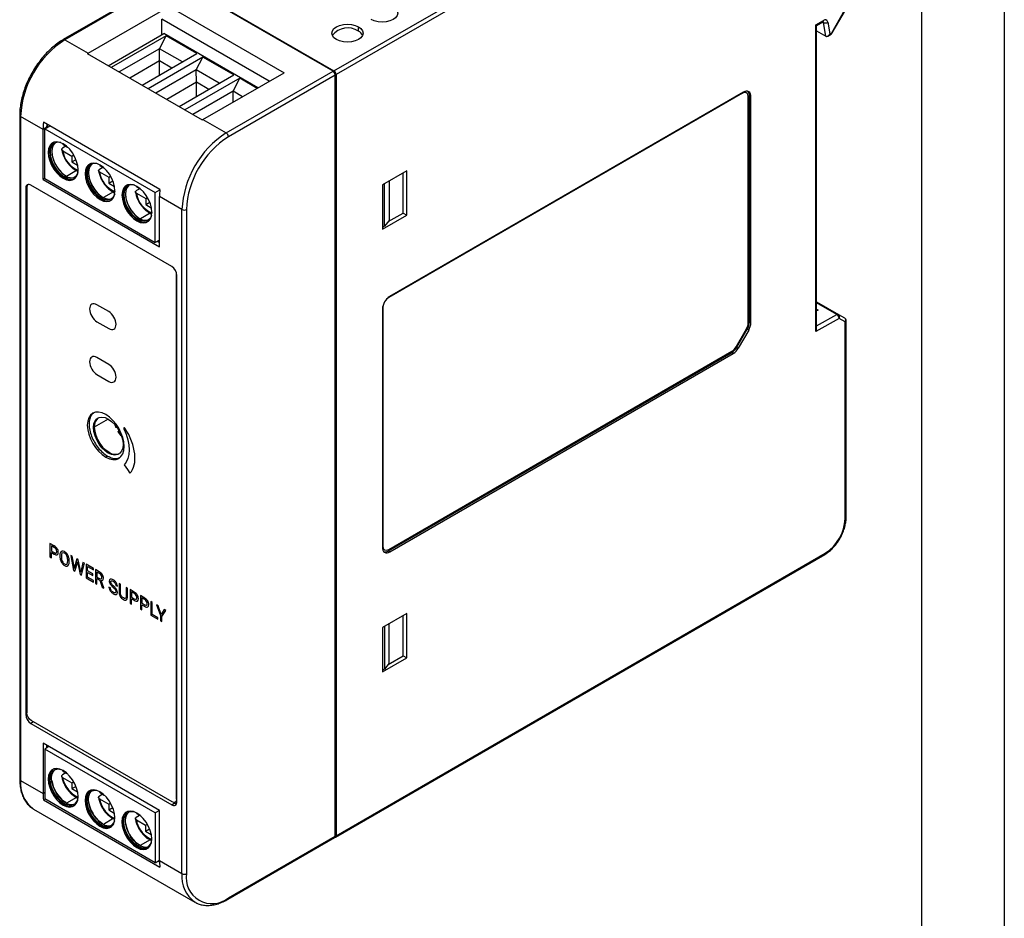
# Model space of a CAD drawing. Header units: millimetres. Extents: x 0 to 349, y 0 to 270.
# Tile 5 of 6: x 255 to 349, y 132 to 218. Entities that reach past the tile are written whole.
import ezdxf

# ---------------------------------------------------------------- set-up
doc = ezdxf.new("R2010")
doc.units = ezdxf.units.MM
doc.header["$LTSCALE"] = 1.25
doc.layers.add('TEXT', color=140, linetype='Continuous', lineweight=25)

msp = doc.modelspace()

# ---------------------------------------------------------------- linework, layer by layer
at = {"color": 7, "linetype": 'Continuous'}
msp.add_line((349.253, 269.878), (349.253, 0.003), dxfattribs=at)
for p, q in [((284.915, 213.105), (329.114, 238.62)), ((329.326, 238.252), (285.127, 212.737)), ((269.43, 222.044), (284.915, 213.105)), ((269.209, 222.018), (258.956, 216.099)), ((269.359, 222.004), (259.106, 216.085)), ((284.845, 213.064), (269.359, 222.004)), ((261.333, 214.799), (269.112, 219.289)), ((269.112, 219.289), (280.142, 212.921)), ((332.699, 216.765), (333.962, 218.954)), ((332.746, 216.737), (334.01, 218.926)), ((278.728, 212.105), (268.404, 218.064)), ((268.404, 216.559), (268.404, 218.064)), ((287.278, 216.918), (287.284, 217.33)), ((331.16, 217.51), (331.901, 217.938)), ((331.16, 188.118), (331.16, 217.51)), ((331.246, 217.458), (331.839, 217.8)), ((331.248, 188.409), (331.248, 217.462)), ((331.898, 217.733), (331.811, 217.784)), ((332.117, 216.429), (331.898, 217.733)), ((332.319, 217.774), (332.507, 216.654)), ((263.273, 213.597), (268.619, 216.683)), ((268.816, 216.47), (263.556, 213.434)), ((268.18, 215.229), (268.816, 216.47)), ((277.64, 211.476), (268.619, 216.683)), ((271.786, 214.756), (268.816, 216.47)), ((331.248, 216.93), (332.117, 216.429)), ((332.32, 216.445), (332.636, 216.627)), ((332.507, 216.654), (332.699, 216.765)), ((259.106, 216.085), (261.333, 214.799)), ((261.263, 214.758), (272.294, 208.39)), ((268.18, 215.229), (264.313, 212.997)), ((266.526, 211.719), (271.786, 214.756)), ((268.199, 214.049), (268.18, 215.229)), ((270.393, 213.952), (268.18, 215.229)), ((268.199, 214.049), (265.345, 212.401)), ((272.352, 214.429), (267.092, 211.393)), ((268.199, 212.685), (268.199, 214.049)), ((269.38, 213.367), (268.199, 214.049)), ((271.715, 213.188), (272.352, 214.429)), ((275.322, 212.715), (272.352, 214.429)), ((271.715, 213.188), (267.848, 210.956)), ((270.062, 209.678), (275.322, 212.715)), ((271.735, 212.008), (271.715, 213.188)), ((273.928, 211.911), (271.715, 213.188)), ((272.364, 208.431), (280.142, 212.921)), ((274.592, 207.145), (284.845, 213.064)), ((285.057, 212.696), (274.804, 206.777)), ((285.057, 139.698), (285.057, 212.696)), ((285.127, 212.737), (285.127, 139.739)), ((271.735, 212.008), (268.881, 210.36)), ((275.887, 212.388), (270.627, 209.352)), ((271.735, 210.644), (271.735, 212.008)), ((272.916, 211.326), (271.735, 212.008)), ((275.251, 211.147), (275.887, 212.388)), ((277.554, 211.426), (275.887, 212.388)), ((275.251, 211.147), (271.384, 208.915)), ((275.268, 210.107), (275.251, 211.147)), ((276.16, 210.622), (275.251, 211.147)), ((324.124, 210.958), (290.183, 191.364)), ((324.089, 210.978), (290.284, 191.463)), ((324.23, 211.06), (290.289, 191.466)), ((324.089, 210.978), (324.124, 210.958)), ((324.524, 210.997), (324.489, 211.017)), ((324.796, 189.025), (324.796, 210.733)), ((324.938, 210.651), (324.796, 210.733)), ((324.69, 188.923), (324.69, 210.631)), ((324.938, 188.943), (324.938, 210.651)), ((254.775, 208.859), (254.775, 145.168)), ((257.02, 207.491), (254.863, 208.736)), ((254.863, 208.736), (254.863, 145.046)), ((268.23, 201.717), (257.058, 208.166)), ((257.383, 207.708), (257.41, 207.963)), ((272.364, 208.431), (274.592, 207.145)), ((257.383, 207.708), (257.02, 207.491)), ((257.02, 202.673), (257.02, 207.491)), ((257.183, 207.55), (257.654, 207.822)), ((257.183, 202.767), (257.183, 207.55)), ((257.183, 207.55), (267.789, 201.427)), ((257.381, 207.664), (257.383, 207.708)), ((258.924, 206.137), (258.904, 206.059)), ((258.904, 206.059), (259.357, 205.798)), ((259.218, 205.878), (258.899, 205.694)), ((258.904, 205.447), (259.793, 204.934)), ((259.793, 204.934), (259.963, 205.032)), ((259.793, 204.934), (259.793, 204.366)), ((259.793, 204.366), (260.179, 204.588)), ((259.793, 204.366), (260.323, 204.06)), ((260.323, 204.06), (260.323, 204.124)), ((262.46, 204.096), (262.439, 204.018)), ((260.229, 203.532), (259.282, 202.985)), ((262.753, 203.837), (262.435, 203.653)), ((262.439, 204.018), (262.893, 203.756)), ((262.439, 203.406), (263.329, 202.893)), ((291.916, 203.51), (289.582, 202.163)), ((291.562, 199.468), (291.562, 203.306)), ((291.916, 199.264), (291.916, 203.51)), ((257.183, 202.767), (257.02, 202.673)), ((257.02, 202.673), (268.192, 196.224)), ((257.183, 202.767), (267.789, 196.644)), ((259.056, 202.855), (258.95, 202.794)), ((259.198, 203.03), (259.056, 202.949)), ((263.329, 202.893), (263.499, 202.991)), ((263.329, 202.893), (263.329, 202.325)), ((263.329, 202.325), (263.714, 202.547)), ((263.329, 202.325), (263.859, 202.019)), ((289.794, 198.19), (289.794, 202.285)), ((290.219, 202.53), (290.219, 198.765)), ((255.464, 201.901), (255.353, 201.839)), ((255.353, 201.839), (255.353, 151.377)), ((255.464, 201.962), (255.464, 151.517)), ((269.359, 194.331), (255.853, 202.128)), ((263.764, 201.491), (262.817, 200.944)), ((263.859, 202.019), (263.859, 202.083)), ((266.289, 201.796), (265.97, 201.612)), ((265.996, 202.055), (265.975, 201.977)), ((265.975, 201.977), (266.428, 201.715)), ((265.975, 201.365), (266.864, 200.852)), ((267.789, 201.427), (268.226, 201.679)), ((267.789, 196.644), (267.789, 201.427)), ((289.582, 202.163), (289.582, 197.917)), ((262.592, 200.814), (262.486, 200.753)), ((262.733, 200.989), (262.592, 200.908)), ((266.864, 200.852), (267.034, 200.95)), ((266.864, 200.852), (266.864, 200.284)), ((266.864, 200.284), (267.25, 200.506)), ((270.349, 199.796), (268.192, 201.041)), ((268.192, 196.224), (268.192, 201.041)), ((267.3, 199.45), (266.353, 198.903)), ((266.864, 200.284), (267.394, 199.977)), ((267.394, 199.977), (267.394, 200.042)), ((270.349, 136.106), (270.349, 199.796)), ((270.773, 199.796), (270.773, 136.106)), ((290.125, 198.638), (291.562, 199.468)), ((291.562, 199.468), (291.916, 199.264)), ((266.128, 198.773), (266.021, 198.712)), ((266.269, 198.948), (266.128, 198.867)), ((289.582, 197.917), (291.916, 199.264)), ((290.219, 198.765), (289.794, 198.19)), ((289.794, 198.19), (289.582, 198.066)), ((268.192, 196.869), (267.789, 196.644)), ((268.192, 196.625), (267.977, 196.749)), ((267.983, 196.753), (268.192, 196.632)), ((269.824, 193.696), (269.819, 193.693)), ((269.819, 143.231), (269.819, 193.693)), ((269.859, 143.003), (269.859, 193.465)), ((290.183, 191.364), (289.982, 191.195)), ((290.16, 191.377), (290.183, 191.364)), ((331.248, 190.946), (333.33, 189.744)), ((333.183, 189.731), (331.248, 190.848)), ((263.317, 190.016), (262.186, 190.669)), ((289.582, 190.241), (289.582, 167.378)), ((289.594, 190.398), (289.618, 190.384)), ((289.651, 190.621), (289.618, 190.384)), ((289.618, 190.384), (289.618, 167.521)), ((331.248, 190.238), (331.379, 190.162)), ((331.379, 190.162), (331.248, 190.088)), ((262.186, 189.036), (263.317, 188.383)), ((324.796, 189.025), (324.938, 188.943)), ((333.392, 189.362), (331.16, 188.118)), ((331.248, 188.653), (333.183, 189.731)), ((333.33, 189.744), (333.926, 189.399)), ((333.989, 189.017), (333.392, 189.362)), ((333.989, 170.15), (333.989, 189.017)), ((334.076, 170.273), (334.076, 189.139)), ((323.524, 186.633), (324.524, 188.365)), ((323.589, 186.596), (324.589, 188.328)), ((324.73, 188.246), (323.73, 186.514)), ((324.73, 188.246), (324.589, 188.328)), ((290.183, 167.194), (323.124, 186.211)), ((323.589, 186.596), (323.73, 186.514)), ((263.317, 184.953), (262.186, 185.606)), ((290.148, 167.051), (323.089, 186.068)), ((290.289, 166.97), (323.23, 185.986)), ((323.23, 185.986), (323.089, 186.068)), ((262.186, 183.973), (263.317, 183.32)), ((263.278, 179.709), (261.934, 178.933)), ((261.864, 178.892), (261.933, 178.934)), ((264.128, 178.89), (263.989, 178.898)), ((264.191, 178.513), (264.294, 178.585)), ((264.521, 178.136), (264.481, 178.107)), ((264.523, 178.132), (264.481, 178.107)), ((263.207, 176.157), (263.03, 176.055)), ((258.087, 167.543), (257.674, 167.781)), ((257.674, 167.781), (257.674, 166.488)), ((258.095, 167.398), (257.822, 167.556)), ((257.822, 167.556), (257.822, 167.048)), ((289.582, 167.541), (289.618, 167.521)), ((257.674, 166.488), (257.822, 166.403)), ((257.822, 167.048), (258.087, 166.895)), ((257.822, 166.403), (257.822, 166.909)), ((257.822, 166.909), (258.086, 166.757)), ((258.629, 166.623), (258.629, 166.53)), ((258.776, 166.552), (258.776, 166.457)), ((259.816, 166.545), (259.668, 166.63)), ((259.668, 166.63), (259.939, 165.18)), ((259.993, 165.557), (259.816, 166.545)), ((260.267, 166.284), (260.046, 165.51)), ((260.392, 166.212), (260.267, 166.284)), ((285.065, 139.601), (332.017, 166.706)), ((285.127, 139.739), (332.079, 166.843)), ((289.748, 167.175), (289.784, 167.155)), ((290.148, 167.051), (290.289, 166.97)), ((259.383, 166.094), (259.383, 166.19)), ((259.529, 166.022), (259.529, 166.103)), ((260.014, 165.374), (259.993, 165.557)), ((260.046, 165.51), (260.014, 165.374)), ((260.073, 165.103), (260.313, 165.907)), ((260.313, 165.907), (260.33, 165.995)), ((260.33, 165.995), (260.348, 165.887)), ((260.348, 165.887), (260.579, 164.811)), ((260.608, 165.185), (260.392, 166.212)), ((260.837, 165.956), (260.663, 165.171)), ((260.713, 164.733), (260.985, 165.87)), ((260.985, 165.87), (260.837, 165.956)), ((261.853, 165.369), (261.149, 165.775)), ((261.149, 165.775), (261.149, 164.482)), ((261.297, 165.134), (261.297, 165.55)), ((261.297, 165.55), (261.853, 165.229)), ((261.853, 165.229), (261.853, 165.369)), ((259.939, 165.18), (260.073, 165.103)), ((260.579, 164.811), (260.713, 164.733)), ((260.639, 165.011), (260.608, 165.185)), ((260.663, 165.171), (260.639, 165.011)), ((261.149, 164.482), (261.861, 164.071)), ((261.782, 164.854), (261.297, 165.134)), ((261.297, 164.536), (261.297, 164.994)), ((261.297, 164.994), (261.782, 164.714)), ((261.861, 164.211), (261.297, 164.536)), ((261.782, 164.714), (261.782, 164.854)), ((262.414, 165.045), (262.044, 165.259)), ((262.044, 165.259), (262.044, 163.965)), ((262.418, 164.903), (262.192, 165.034)), ((262.192, 165.034), (262.192, 164.542)), ((262.192, 164.542), (262.419, 164.411)), ((262.192, 163.88), (262.192, 164.403)), ((262.192, 164.403), (262.455, 164.251)), ((261.861, 164.071), (261.861, 164.211)), ((262.044, 163.965), (262.192, 163.88)), ((262.455, 164.251), (262.698, 163.587)), ((262.857, 163.507), (262.594, 164.207)), ((262.698, 163.587), (262.857, 163.496)), ((262.857, 163.496), (262.857, 163.507)), ((263.484, 163.508), (263.336, 163.594)), ((263.999, 163.756), (264.147, 163.67)), ((264.463, 163.862), (264.317, 163.946)), ((264.317, 163.946), (264.317, 163.065)), ((264.463, 162.986), (264.463, 163.862)), ((265.128, 163.478), (264.979, 163.564)), ((264.979, 163.564), (264.979, 162.687)), ((265.128, 162.599), (265.128, 163.478)), ((265.774, 163.105), (265.361, 163.344)), ((265.361, 163.344), (265.361, 162.05)), ((265.782, 162.961), (265.508, 163.119)), ((265.508, 163.119), (265.508, 162.611)), ((265.508, 162.611), (265.774, 162.458)), ((266.768, 162.532), (266.355, 162.77)), ((266.355, 162.77), (266.355, 161.477)), ((266.776, 162.387), (266.502, 162.545)), ((266.502, 162.545), (266.502, 162.037)), ((264.721, 162.402), (264.76, 162.381)), ((265.361, 162.05), (265.508, 161.965)), ((265.508, 161.965), (265.508, 162.471)), ((265.508, 162.471), (265.772, 162.319)), ((266.502, 162.037), (266.768, 161.884)), ((266.502, 161.391), (266.502, 161.898)), ((266.502, 161.898), (266.766, 161.745)), ((267.497, 162.111), (267.348, 162.196)), ((267.348, 162.196), (267.348, 160.903)), ((267.497, 160.957), (267.497, 162.111)), ((268.063, 161.784), (267.894, 161.881)), ((267.894, 161.881), (268.28, 160.847)), ((268.354, 160.966), (268.063, 161.784)), ((266.355, 161.477), (266.502, 161.391)), ((267.348, 160.903), (268.028, 160.511)), ((268.028, 160.65), (267.497, 160.957)), ((268.028, 160.511), (268.028, 160.65)), ((268.28, 160.847), (268.28, 160.365)), ((268.646, 161.447), (268.354, 160.966)), ((268.428, 160.762), (268.814, 161.35)), ((268.428, 160.28), (268.428, 160.762)), ((268.814, 161.35), (268.646, 161.447)), ((291.916, 161.05), (289.582, 159.703)), ((291.562, 157.008), (291.562, 160.845)), ((291.916, 156.804), (291.916, 161.05)), ((268.28, 160.365), (268.428, 160.28)), ((289.582, 159.703), (289.582, 155.456)), ((289.794, 159.825), (289.794, 155.729)), ((290.219, 156.305), (290.219, 160.07)), ((290.125, 156.178), (291.562, 157.008)), ((291.562, 157.008), (291.916, 156.804)), ((289.582, 155.456), (291.916, 156.804)), ((290.219, 156.305), (289.794, 155.729)), ((289.794, 155.729), (289.582, 155.606)), ((255.353, 151.377), (255.475, 151.445)), ((256.101, 150.659), (255.853, 150.511)), ((255.853, 150.511), (269.359, 142.714)), ((269.394, 142.985), (255.889, 150.782)), ((268.192, 142.169), (257.02, 148.618)), ((257.02, 148.618), (257.02, 143.801)), ((257.367, 148.17), (257.367, 148.418)), ((257.374, 148.414), (257.374, 148.173)), ((257.579, 148.296), (257.177, 148.056)), ((267.783, 141.933), (257.177, 148.056)), ((257.177, 148.056), (257.177, 143.273)), ((259.212, 145.766), (258.893, 145.582)), ((258.919, 146.025), (258.898, 145.947)), ((258.898, 145.947), (259.352, 145.685)), ((254.863, 145.046), (257.02, 143.801)), ((258.898, 145.335), (259.787, 144.822)), ((259.787, 144.822), (259.957, 144.92)), ((259.787, 144.822), (259.787, 144.254)), ((257.177, 143.895), (257.02, 143.801)), ((259.787, 144.254), (260.173, 144.476)), ((259.787, 144.254), (260.318, 143.947)), ((260.318, 143.947), (260.318, 144.012)), ((262.747, 143.725), (262.429, 143.541)), ((262.454, 143.984), (262.434, 143.906)), ((262.434, 143.906), (262.887, 143.644)), ((257.207, 143.256), (257.058, 143.17)), ((257.058, 143.17), (268.23, 136.72)), ((267.783, 137.15), (257.177, 143.273)), ((259.051, 142.743), (258.945, 142.682)), ((259.192, 142.918), (259.051, 142.837)), ((260.218, 143.417), (259.276, 142.873)), ((262.434, 143.294), (263.323, 142.78)), ((263.323, 142.78), (263.493, 142.879)), ((263.323, 142.78), (263.323, 142.213)), ((269.359, 142.714), (269.642, 142.883)), ((269.557, 142.932), (269.642, 142.883)), ((269.694, 142.956), (269.859, 143.051)), ((269.859, 143.254), (269.819, 143.231)), ((256.04, 142.339), (256.106, 142.299)), ((256.106, 142.299), (271.592, 133.359)), ((263.323, 142.213), (263.708, 142.435)), ((263.323, 142.213), (263.853, 141.906)), ((263.853, 141.906), (263.853, 141.971)), ((265.99, 141.943), (265.969, 141.865)), ((265.969, 141.865), (266.423, 141.603)), ((268.185, 142.173), (267.783, 141.933)), ((267.783, 141.933), (267.783, 137.15)), ((268.192, 137.351), (268.192, 142.169)), ((262.728, 140.877), (262.586, 140.796)), ((263.754, 141.376), (262.812, 140.832)), ((266.283, 141.684), (265.965, 141.5)), ((265.969, 141.253), (266.858, 140.739)), ((266.858, 140.739), (267.028, 140.838)), ((262.586, 140.702), (262.48, 140.641)), ((266.858, 140.739), (266.858, 140.172)), ((266.858, 140.172), (267.244, 140.394)), ((266.858, 140.172), (267.389, 139.865)), ((267.389, 139.865), (267.389, 139.93)), ((267.289, 139.335), (266.347, 138.791)), ((274.742, 133.641), (284.995, 139.56)), ((274.804, 133.779), (285.057, 139.698)), ((266.122, 138.661), (266.016, 138.6)), ((266.263, 138.836), (266.122, 138.755)), ((267.783, 137.15), (268.192, 137.386)), ((268.194, 137.226), (268.054, 137.307)), ((268.06, 137.31), (268.194, 137.233)), ((268.192, 137.351), (270.349, 136.106)), ((271.666, 133.319), (271.592, 133.359))]:
    msp.add_line(p, q)
at = {"flags": 128}
for points in [[(290.608, 219.248), (290.846, 219.069), (290.996, 218.86), (291.047, 218.636), (290.996, 218.412), (290.846, 218.203), (290.608, 218.024), (290.297, 217.886), (289.935, 217.799), (289.547, 217.77), (289.159, 217.799), (288.797, 217.886), (288.486, 218.024)], [(285.163, 216.105), (284.924, 216.284), (284.775, 216.493), (284.724, 216.717), (284.775, 216.941), (284.924, 217.15), (285.163, 217.33), (285.474, 217.467), (285.835, 217.554), (286.224, 217.583), (286.612, 217.554), (286.974, 217.467), (287.284, 217.33)], [(287.284, 217.33), (287.523, 217.15), (287.672, 216.941), (287.724, 216.717), (287.672, 216.493), (287.523, 216.284), (287.284, 216.105), (286.974, 215.967), (286.612, 215.881), (286.224, 215.851), (285.835, 215.881), (285.474, 215.967), (285.163, 216.105)], [(332.319, 217.774), (332.3, 217.845), (332.269, 217.905), (332.226, 217.95), (332.174, 217.98), (332.114, 217.994), (332.046, 217.992), (331.975, 217.973), (331.901, 217.938)], [(332.699, 216.765), (332.724, 216.75), (332.74, 216.741), (332.746, 216.737), (332.746, 216.737)], [(258.95, 206.101), (258.632, 206.243), (258.329, 206.296), (258.058, 206.255), (257.831, 206.124), (257.66, 205.909), (257.554, 205.621), (257.519, 205.274), (257.554, 204.885), (257.66, 204.474), (257.831, 204.062), (258.058, 203.67), (258.329, 203.316), (258.632, 203.019), (258.95, 202.794)], [(257.992, 206.229), (257.937, 206.186), (257.766, 205.971), (257.66, 205.682), (257.625, 205.335), (257.66, 204.946), (257.766, 204.536), (257.937, 204.124), (258.164, 203.731), (258.435, 203.377), (258.738, 203.08), (259.056, 202.855)], [(258.711, 206.215), (258.47, 206.252), (258.214, 206.214), (258.001, 206.09), (257.84, 205.888), (257.74, 205.616), (257.706, 205.288), (257.74, 204.921), (257.84, 204.534), (258.001, 204.146), (258.214, 203.775), (258.47, 203.442), (258.756, 203.161), (259.056, 202.949)], [(258.175, 206.199), (258.142, 206.172), (257.981, 205.969), (257.881, 205.697), (257.847, 205.37), (257.881, 205.003), (257.981, 204.616), (258.142, 204.227), (258.356, 203.857), (258.612, 203.523), (258.897, 203.243), (259.198, 203.03)], [(258.95, 202.794), (259.269, 202.651), (259.572, 202.599), (259.843, 202.639), (260.07, 202.77), (260.24, 202.985), (260.346, 203.273), (260.382, 203.621), (260.346, 204.009), (260.24, 204.42), (260.07, 204.832), (259.843, 205.225), (259.572, 205.578), (259.269, 205.875), (258.95, 206.101)], [(262.486, 204.06), (262.167, 204.202), (261.865, 204.255), (261.593, 204.214), (261.366, 204.083), (261.196, 203.868), (261.09, 203.58), (261.054, 203.233), (261.09, 202.844), (261.196, 202.433), (261.366, 202.021), (261.593, 201.629), (261.865, 201.275), (262.167, 200.978), (262.486, 200.753)], [(261.528, 204.188), (261.472, 204.145), (261.302, 203.93), (261.196, 203.641), (261.16, 203.294), (261.196, 202.905), (261.302, 202.495), (261.472, 202.083), (261.699, 201.69), (261.971, 201.336), (262.273, 201.039), (262.592, 200.814)], [(262.247, 204.174), (262.006, 204.211), (261.75, 204.173), (261.536, 204.049), (261.375, 203.847), (261.275, 203.575), (261.241, 203.247), (261.275, 202.88), (261.375, 202.493), (261.536, 202.105), (261.75, 201.734), (262.006, 201.401), (262.291, 201.12), (262.592, 200.908)], [(261.71, 204.158), (261.677, 204.131), (261.517, 203.928), (261.417, 203.656), (261.383, 203.329), (261.417, 202.962), (261.517, 202.575), (261.677, 202.186), (261.891, 201.816), (262.147, 201.482), (262.433, 201.202), (262.733, 200.989)], [(260.362, 203.356), (260.273, 203.129), (260.112, 202.926), (259.899, 202.803), (259.642, 202.765), (259.357, 202.814), (259.056, 202.949)], [(262.486, 200.753), (262.805, 200.61), (263.107, 200.558), (263.379, 200.598), (263.605, 200.729), (263.776, 200.944), (263.882, 201.232), (263.918, 201.58), (263.882, 201.968), (263.776, 202.379), (263.605, 202.791), (263.379, 203.183), (263.107, 203.537), (262.805, 203.834), (262.486, 204.06)], [(266.021, 202.019), (265.703, 202.161), (265.4, 202.214), (265.129, 202.173), (264.902, 202.042), (264.731, 201.827), (264.625, 201.539), (264.59, 201.192), (264.625, 200.803), (264.731, 200.392), (264.902, 199.98), (265.129, 199.588), (265.4, 199.234), (265.703, 198.937), (266.021, 198.712)], [(263.898, 201.315), (263.809, 201.088), (263.648, 200.885), (263.434, 200.762), (263.178, 200.724), (262.893, 200.773), (262.592, 200.908)], [(265.063, 202.147), (265.008, 202.104), (264.837, 201.889), (264.732, 201.6), (264.696, 201.253), (264.732, 200.864), (264.837, 200.454), (265.008, 200.042), (265.235, 199.649), (265.506, 199.295), (265.809, 198.998), (266.128, 198.773)], [(265.783, 202.133), (265.542, 202.17), (265.285, 202.132), (265.072, 202.008), (264.911, 201.805), (264.811, 201.534), (264.777, 201.206), (264.811, 200.839), (264.911, 200.452), (265.072, 200.064), (265.285, 199.693), (265.542, 199.359), (265.827, 199.079), (266.128, 198.867)], [(265.246, 202.117), (265.213, 202.09), (265.052, 201.887), (264.952, 201.615), (264.918, 201.288), (264.952, 200.921), (265.052, 200.534), (265.213, 200.145), (265.427, 199.775), (265.683, 199.441), (265.968, 199.161), (266.269, 198.948)], [(266.021, 198.712), (266.34, 198.569), (266.643, 198.517), (266.914, 198.557), (267.141, 198.688), (267.312, 198.903), (267.417, 199.191), (267.453, 199.538), (267.417, 199.927), (267.312, 200.338), (267.141, 200.75), (266.914, 201.142), (266.643, 201.496), (266.34, 201.793), (266.021, 202.019)], [(267.433, 199.274), (267.344, 199.047), (267.183, 198.844), (266.97, 198.721), (266.714, 198.683), (266.428, 198.732), (266.128, 198.867)], [(261.864, 178.892), (261.899, 179.235), (262.004, 179.52), (262.172, 179.732), (262.396, 179.862), (262.664, 179.901), (262.963, 179.85), (263.278, 179.709), (263.593, 179.486), (263.891, 179.193), (264.16, 178.844), (264.384, 178.456), (264.552, 178.049), (264.657, 177.643), (264.692, 177.259)], [(264.692, 177.259), (264.657, 176.916), (264.552, 176.632), (264.384, 176.419), (264.16, 176.29), (263.891, 176.25), (263.593, 176.302), (263.278, 176.443), (262.963, 176.665), (262.664, 176.959), (262.396, 177.308), (262.172, 177.696), (262.004, 178.103), (261.899, 178.508), (261.864, 178.892)], [(264.301, 176.357), (264.231, 176.329), (263.963, 176.289), (263.664, 176.341), (263.349, 176.482), (263.034, 176.705), (262.734, 176.998), (262.466, 177.348), (262.242, 177.736), (262.073, 178.144), (261.969, 178.549), (261.933, 178.934)], [(261.934, 178.933), (261.97, 178.549), (262.074, 178.144), (262.243, 177.737), (262.467, 177.349), (262.735, 176.999), (263.034, 176.706), (263.349, 176.483), (263.663, 176.343), (263.962, 176.291), (264.23, 176.331), (264.313, 176.365)], [(264.796, 175.3), (265.109, 174.86), (265.356, 174.515)], [(258.945, 145.989), (258.626, 146.131), (258.323, 146.183), (258.052, 146.143), (257.825, 146.012), (257.655, 145.797), (257.549, 145.509), (257.513, 145.162), (257.549, 144.773), (257.655, 144.362), (257.825, 143.95), (258.052, 143.558), (258.323, 143.204), (258.626, 142.907), (258.945, 142.682)], [(259.051, 142.743), (258.732, 142.968), (258.429, 143.265), (258.158, 143.619), (257.931, 144.012), (257.761, 144.424), (257.655, 144.834), (257.619, 145.223), (257.655, 145.57), (257.761, 145.858), (257.931, 146.074), (257.987, 146.117)], [(259.051, 142.837), (258.75, 143.049), (258.465, 143.329), (258.209, 143.663), (257.995, 144.033), (257.834, 144.422), (257.734, 144.809), (257.7, 145.176), (257.734, 145.503), (257.834, 145.775), (257.995, 145.978), (258.209, 146.102), (258.465, 146.14), (258.706, 146.103)], [(259.192, 142.918), (258.892, 143.131), (258.606, 143.411), (258.35, 143.745), (258.136, 144.115), (257.975, 144.504), (257.875, 144.891), (257.842, 145.258), (257.875, 145.585), (257.975, 145.857), (258.136, 146.06), (258.169, 146.087)], [(258.945, 142.682), (259.263, 142.539), (259.566, 142.487), (259.837, 142.527), (260.064, 142.658), (260.235, 142.873), (260.341, 143.161), (260.377, 143.508), (260.341, 143.897), (260.235, 144.308), (260.064, 144.72), (259.837, 145.112), (259.566, 145.466), (259.263, 145.763), (258.945, 145.989)], [(260.052, 143.607), (260.251, 143.512), (260.395, 143.468)], [(262.48, 143.948), (262.162, 144.09), (261.859, 144.142), (261.587, 144.102), (261.361, 143.971), (261.19, 143.756), (261.084, 143.468), (261.048, 143.121), (261.084, 142.732), (261.19, 142.321), (261.361, 141.909), (261.587, 141.517), (261.859, 141.163), (262.162, 140.866), (262.48, 140.641)], [(262.586, 140.702), (262.268, 140.927), (261.965, 141.224), (261.693, 141.578), (261.467, 141.971), (261.296, 142.383), (261.19, 142.793), (261.154, 143.182), (261.19, 143.529), (261.296, 143.817), (261.467, 144.033), (261.522, 144.076)], [(262.586, 140.796), (262.286, 141.008), (262, 141.288), (261.744, 141.622), (261.53, 141.992), (261.369, 142.381), (261.269, 142.768), (261.236, 143.135), (261.269, 143.462), (261.369, 143.734), (261.53, 143.937), (261.744, 144.061), (262, 144.099), (262.241, 144.062)], [(262.728, 140.877), (262.427, 141.09), (262.142, 141.37), (261.886, 141.704), (261.672, 142.074), (261.511, 142.463), (261.411, 142.85), (261.377, 143.217), (261.411, 143.544), (261.511, 143.816), (261.672, 144.019), (261.705, 144.046)], [(262.48, 140.641), (262.799, 140.498), (263.101, 140.446), (263.373, 140.486), (263.6, 140.617), (263.77, 140.832), (263.876, 141.12), (263.912, 141.467), (263.876, 141.856), (263.77, 142.267), (263.6, 142.679), (263.373, 143.071), (263.101, 143.425), (262.799, 143.722), (262.48, 143.948)], [(259.051, 142.837), (259.351, 142.702), (259.637, 142.653), (259.893, 142.691), (260.107, 142.814), (260.268, 143.017), (260.356, 143.244)], [(269.642, 142.883), (269.738, 142.839), (269.827, 142.818)], [(266.016, 141.907), (265.697, 142.049), (265.394, 142.101), (265.123, 142.061), (264.896, 141.93), (264.726, 141.715), (264.62, 141.427), (264.584, 141.08), (264.62, 140.691), (264.726, 140.28), (264.896, 139.868), (265.123, 139.476), (265.394, 139.122), (265.697, 138.825), (266.016, 138.6)], [(266.122, 138.661), (265.803, 138.886), (265.5, 139.183), (265.229, 139.537), (265.002, 139.93), (264.832, 140.342), (264.726, 140.752), (264.69, 141.141), (264.726, 141.488), (264.832, 141.776), (265.002, 141.991), (265.058, 142.035)], [(266.122, 138.755), (265.821, 138.967), (265.536, 139.247), (265.28, 139.581), (265.066, 139.951), (264.905, 140.34), (264.805, 140.727), (264.771, 141.094), (264.805, 141.421), (264.905, 141.693), (265.066, 141.896), (265.28, 142.02), (265.536, 142.058), (265.777, 142.021)], [(266.263, 138.836), (265.963, 139.049), (265.677, 139.329), (265.421, 139.663), (265.207, 140.033), (265.046, 140.422), (264.946, 140.809), (264.913, 141.176), (264.946, 141.503), (265.046, 141.775), (265.207, 141.978), (265.24, 142.005)], [(266.016, 138.6), (266.334, 138.457), (266.637, 138.405), (266.908, 138.445), (267.135, 138.576), (267.306, 138.791), (267.412, 139.079), (267.448, 139.426), (267.412, 139.815), (267.306, 140.226), (267.135, 140.638), (266.908, 141.03), (266.637, 141.384), (266.334, 141.681), (266.016, 141.907)], [(262.586, 140.796), (262.887, 140.661), (263.172, 140.612), (263.428, 140.65), (263.642, 140.773), (263.803, 140.976), (263.892, 141.203)], [(263.588, 141.566), (263.786, 141.471), (263.93, 141.427)], [(266.122, 138.755), (266.422, 138.62), (266.708, 138.571), (266.964, 138.609), (267.178, 138.732), (267.339, 138.935), (267.427, 139.162)], [(267.124, 139.525), (267.322, 139.43), (267.466, 139.386)]]:
    msp.add_lwpolyline(points, dxfattribs=at)
for centre, radius, start, end in [((331.759, 217.919), 0.144, 304.05635, 7.25583), ((331.755, 217.715), 0.144, 7.17787, 42.36345), ((332.076, 218.096), 0.404, 243.90833, 307.12811), ((286.253, 215.329), 1.891, 57.17635, 141.62947), ((286.91, 216.165), 0.838, 23.73054, 63.92846), ((332.552, 216.749), 0.148, 305.01333, 6.29885), ((332.486, 216.887), 0.3, 299.99731, 330), ((264.075, 208.317), 9.221, 122.60548, 177.39452), ((259.019, 215.97), 0.144, 52.74645, 115.95796), ((264.196, 209.84), 5.726, 119.99899, 120.81261), ((284.596, 212.675), 0.461, 2.60548, 57.39452), ((284.995, 212.979), 0.148, 122.35455, 151.09737), ((284.667, 212.716), 0.461, 2.60548, 57.39452), ((285.059, 212.869), 0.148, 268.90188, 297.64044), ((324.507, 210.721), 0.437, 350.78596, 129.20329), ((324.259, 210.776), 0.539, 355.45412, 42.7626), ((254.919, 208.869), 0.144, 184.04289, 247.26232), ((263.248, 207.48), 6.228, 173.6768, 179.89994), ((263.436, 207.247), 6.064, 173.24568, 176.0219), ((275.227, 203.472), 5.726, 119.99899, 120.81261), ((279.56, 199.377), 9.221, 122.60548, 177.39452), ((274.343, 206.757), 0.461, 2.60548, 57.39452), ((279.524, 199.398), 8.76, 122.60548, 177.39452), ((261.044, 205.655), 3.224, 189.20976, 230.78486), ((261.189, 205.746), 2.305, 187.44397, 249.98534), ((264.725, 203.704), 2.305, 187.44397, 249.98534), ((255.658, 201.889), 0.309, 50.79671, 189.21404), ((255.809, 201.947), 0.345, 135.78812, 177.59084), ((259.655, 203.679), 1.019, 234.03712, 290.68788), ((259.765, 203.818), 0.97, 234.21933, 288.89686), ((264.579, 203.614), 3.224, 189.20976, 230.78486), ((268.261, 201.663), 2.305, 187.44397, 249.98534), ((274.421, 201.031), 6.228, 173.6768, 179.89994), ((263.19, 201.638), 1.019, 234.03712, 290.68788), ((263.301, 201.777), 0.97, 234.21933, 288.89686), ((268.115, 201.573), 3.224, 189.20976, 230.78486), ((270.561, 200.206), 0.461, 242.60967, 297.39033), ((266.726, 199.597), 1.019, 234.03712, 290.68788), ((266.836, 199.736), 0.97, 234.21933, 288.89686), ((268.774, 193.416), 1.086, 2.60548, 57.39452), ((291.117, 190.171), 1.537, 122.60548, 177.39452), ((323.354, 189.074), 1.443, 328.85627, 358.0435), ((333.268, 189.609), 0.149, 65.41332, 124.54474), ((332.938, 189.349), 0.454, 1.58347, 57.26691), ((333.166, 189.521), 0.277, 324.81491, 53.64876), ((333.776, 189.139), 0.3, 0, 59.99462), ((333.762, 189.176), 0.277, 324.81491, 53.64876), ((333.926, 189.154), 0.151, 294.37466, 354.3052), ((323.496, 188.992), 1.443, 328.85627, 358.0435), ((322.326, 187.292), 1.443, 301.95467, 331.14439), ((322.467, 187.21), 1.443, 301.95467, 331.14439), ((262.933, 179.039), 1.005, 128.91826, 186.00576), ((262.927, 179.039), 0.998, 127.89206, 186.10787), ((266.925, 180.21), 3.215, 197.88674, 204.06924), ((267.309, 180.161), 3.402, 203.83625, 207.59282), ((267.065, 180.256), 3.361, 211.23463, 219.74408), ((329.843, 170.339), 4.149, 302.60548, 357.39452), ((333.926, 170.288), 0.151, 294.37466, 354.3052), ((290.013, 167.308), 0.437, 170.78596, 309.20329), ((289.843, 167.495), 0.538, 257.23996, 304.54255), ((331.937, 166.825), 0.144, 304.05635, 7.25583), ((256.439, 151.426), 1.086, 182.60548, 237.39452), ((254.926, 145.183), 0.151, 185.6948, 245.62534), ((257.913, 144.762), 3.063, 174.68711, 232.29839), ((261.038, 145.543), 3.224, 189.21003, 230.78459), ((261.479, 145.81), 2.624, 190.42249, 237.0684), ((262.119, 143.79), 5.099, 179.87778, 186.98942), ((260.203, 143.592), 0.151, 174.38039, 234.29333), ((259.649, 143.567), 1.019, 234.03712, 290.68788), ((259.759, 143.706), 0.97, 234.21934, 288.89686), ((264.573, 143.502), 3.224, 189.20999, 230.78463), ((265.015, 143.769), 2.624, 190.42249, 237.0684), ((269.554, 142.954), 0.309, 230.79671, 9.21404), ((263.295, 141.665), 0.97, 234.21934, 288.89686), ((263.738, 141.551), 0.151, 174.38039, 234.29333), ((268.109, 141.461), 3.224, 189.20979, 230.78485), ((268.55, 141.728), 2.624, 190.42249, 237.0684), ((263.184, 141.526), 1.019, 234.03712, 290.68788), ((267.274, 139.51), 0.151, 174.38039, 234.29333), ((284.914, 139.68), 0.144, 304.05635, 7.25583), ((285.06, 139.866), 0.144, 268.8559, 298.04024), ((284.977, 139.724), 0.151, 306.20368, 5.57618), ((266.72, 139.485), 1.019, 234.03712, 290.68788), ((266.83, 139.624), 0.97, 234.21934, 288.89686), ((273.291, 137.34), 5.099, 179.87778, 186.98942), ((273.367, 135.817), 3.032, 174.52934, 234.15848), ((270.561, 136.516), 0.461, 242.60967, 297.39033), ((273.23, 135.708), 2.489, 170.78596, 309.20329), ((274.661, 133.761), 0.144, 304.04025, 7.25745)]:
    msp.add_arc(centre, radius, start, end)
for points, knots in [([(331.16, 217.51), (331.188, 217.494), (331.237, 217.465), (331.241, 217.463), (331.243, 217.462)], [0, 0, 0, 0, 0.563292, 1, 1, 1, 1]), ([(331.839, 217.8), (331.851, 217.806), (331.876, 217.818), (331.878, 217.818), (331.878, 217.817)], [0, 0, 0, 0, 0.4875595, 1, 1, 1, 1]), ([(332.117, 216.429), (332.142, 216.414), (332.172, 216.406), (332.242, 216.41), (332.281, 216.422), (332.395, 216.488), (332.465, 216.572), (332.507, 216.654)], [0, 0, 0, 0, 0.25, 0.25, 0.5, 0.5, 1, 1, 1, 1]), ([(258.956, 216.099), (258.867, 216.046), (258.611, 215.893), (258.191, 215.589), (257.706, 215.172), (257.241, 214.701), (256.801, 214.183), (256.392, 213.626), (256.019, 213.036), (255.687, 212.422), (255.401, 211.791), (255.164, 211.152), (254.98, 210.513), (254.852, 209.882), (254.785, 209.329), (254.778, 208.995), (254.775, 208.859)], [0, 0, 0, 0, 0.040072, 0.115839, 0.191547, 0.267169, 0.342708, 0.418185, 0.493626, 0.56906, 0.644514, 0.720013, 0.79559, 0.871275, 0.947093, 1, 1, 1, 1]), ([(324.482, 211.007), (324.472, 211.017), (324.424, 211.066), (324.283, 211.064), (324.155, 211.007), (324.089, 210.978)], [0, 0, 0, 0, 0.116332, 0.55055, 1, 1, 1, 1]), ([(258.807, 205.603), (258.818, 205.539), (258.849, 205.352), (258.945, 205.038), (259.109, 204.674), (259.32, 204.331), (259.568, 204.021), (259.846, 203.761), (260.113, 203.571), (260.288, 203.503), (260.359, 203.476)], [0, 0, 0, 0, 0.0739066, 0.2119739, 0.3495651, 0.4869984, 0.6247717, 0.76335, 0.9033539, 1, 1, 1, 1]), ([(258.904, 205.447), (258.891, 205.455), (258.866, 205.471), (258.838, 205.5), (258.82, 205.53), (258.812, 205.56), (258.813, 205.591), (258.823, 205.621), (258.841, 205.648), (258.866, 205.673), (258.888, 205.688), (258.899, 205.694)], [0, 0, 0, 0, 0.120137, 0.237981, 0.353518, 0.466754, 0.57771, 0.686433, 0.792993, 0.89748, 1, 1, 1, 1]), ([(262.342, 203.562), (262.353, 203.498), (262.384, 203.311), (262.481, 202.997), (262.645, 202.633), (262.855, 202.29), (263.103, 201.98), (263.382, 201.72), (263.648, 201.53), (263.823, 201.462), (263.895, 201.435)], [0, 0, 0, 0, 0.073907, 0.211974, 0.349565, 0.486998, 0.624772, 0.76335, 0.903354, 1, 1, 1, 1]), ([(262.439, 203.406), (262.427, 203.414), (262.401, 203.43), (262.374, 203.459), (262.356, 203.488), (262.347, 203.519), (262.348, 203.55), (262.358, 203.58), (262.377, 203.607), (262.402, 203.632), (262.424, 203.646), (262.435, 203.653)], [0, 0, 0, 0, 0.1201369, 0.2379806, 0.3535184, 0.4667535, 0.5777097, 0.6864332, 0.7929931, 0.8974795, 1, 1, 1, 1]), ([(265.878, 201.521), (265.889, 201.457), (265.92, 201.27), (266.016, 200.956), (266.18, 200.592), (266.391, 200.248), (266.639, 199.939), (266.917, 199.679), (267.184, 199.489), (267.359, 199.421), (267.43, 199.394)], [0, 0, 0, 0, 0.073907, 0.211974, 0.349565, 0.486998, 0.624772, 0.76335, 0.903354, 1, 1, 1, 1]), ([(265.975, 201.365), (265.962, 201.373), (265.937, 201.389), (265.91, 201.418), (265.891, 201.447), (265.883, 201.478), (265.884, 201.509), (265.894, 201.539), (265.912, 201.566), (265.937, 201.591), (265.959, 201.605), (265.97, 201.612)], [0, 0, 0, 0, 0.120137, 0.237981, 0.353518, 0.466754, 0.57771, 0.686433, 0.792993, 0.89748, 1, 1, 1, 1]), ([(331.16, 188.118), (331.188, 188.171), (331.237, 188.265), (331.241, 188.365), (331.243, 188.409)], [0, 0, 0, 0, 0.562853, 1, 1, 1, 1]), ([(263.03, 180.138), (262.054, 180.701), (261.263, 180.244), (261.263, 177.989), (262.054, 176.618), (263.03, 176.055)], [0, 0, 0, 0, 0.5, 0.5, 1, 1, 1, 1]), ([(261.88, 180.293), (261.81, 180.237), (261.64, 180.104), (261.483, 179.735), (261.418, 179.232), (261.481, 178.651), (261.663, 178.05), (261.944, 177.468), (262.307, 176.936), (262.737, 176.47), (263.049, 176.262), (263.207, 176.157)], [0, 0, 0, 0, 0.080979, 0.194771, 0.31249, 0.43021, 0.544002, 0.656246, 0.76849, 0.882281, 1, 1, 1, 1]), ([(263.03, 176.055), (264.007, 175.491), (264.798, 175.948), (264.798, 178.203), (264.007, 179.574), (263.03, 180.138)], [0, 0, 0, 0, 0.5, 0.5, 1, 1, 1, 1]), ([(264.874, 178.82), (264.846, 178.862), (264.807, 178.882), (264.756, 178.855), (264.752, 178.811), (264.773, 178.766)], [0, 0, 0, 0, 0.5, 0.5, 1, 1, 1, 1]), ([(263.207, 176.157), (263.365, 176.08), (263.676, 175.93), (264.074, 175.889), (264.274, 175.969), (264.357, 176.002)], [0, 0, 0, 0, 0.376761, 0.74095, 1, 1, 1, 1]), ([(332.017, 166.706), (332.082, 166.745), (332.266, 166.858), (332.564, 167.093), (332.897, 167.425), (333.203, 167.803), (333.472, 168.217), (333.7, 168.655), (333.88, 169.108), (334.005, 169.563), (334.068, 169.954), (334.074, 170.184), (334.076, 170.273)], [0, 0, 0, 0, 0.058357, 0.167848, 0.277107, 0.386089, 0.494884, 0.603655, 0.71256, 0.821761, 0.931454, 1, 1, 1, 1]), ([(289.582, 167.541), (289.591, 167.448), (289.608, 167.282), (289.711, 167.215), (289.755, 167.185)], [0, 0, 0, 0, 0.567265, 1, 1, 1, 1]), ([(258.898, 145.335), (258.885, 145.343), (258.86, 145.359), (258.833, 145.388), (258.814, 145.417), (258.806, 145.448), (258.807, 145.479), (258.817, 145.509), (258.835, 145.536), (258.86, 145.561), (258.883, 145.575), (258.893, 145.582)], [0, 0, 0, 0, 0.120137, 0.237981, 0.353518, 0.466754, 0.57771, 0.686433, 0.792993, 0.89748, 1, 1, 1, 1]), ([(254.775, 145.168), (254.777, 145.067), (254.782, 144.772), (254.836, 144.309), (254.958, 143.8), (255.142, 143.342), (255.381, 142.939), (255.678, 142.61), (255.9, 142.412), (256.031, 142.345), (256.034, 142.344)], [0, 0, 0, 0, 0.081434, 0.235808, 0.390264, 0.544164, 0.696777, 0.847385, 0.99577, 1, 1, 1, 1]), ([(258.803, 145.477), (258.814, 145.412), (258.846, 145.226), (258.945, 144.912), (259.11, 144.548), (259.323, 144.206), (259.572, 143.899), (259.839, 143.646), (260.027, 143.526), (260.115, 143.47)], [0, 0, 0, 0, 0.08336, 0.239115, 0.394344, 0.549415, 0.704888, 0.861296, 1, 1, 1, 1]), ([(260.115, 143.47), (260.169, 143.438), (260.247, 143.393), (260.327, 143.37), (260.352, 143.363)], [0, 0, 0, 0, 0.696282, 1, 1, 1, 1]), ([(262.339, 143.436), (262.35, 143.371), (262.382, 143.185), (262.48, 142.871), (262.646, 142.507), (262.858, 142.165), (263.108, 141.858), (263.375, 141.605), (263.562, 141.485), (263.65, 141.429)], [0, 0, 0, 0, 0.08336, 0.239115, 0.394344, 0.549415, 0.704888, 0.861296, 1, 1, 1, 1]), ([(262.434, 143.294), (262.421, 143.302), (262.396, 143.318), (262.368, 143.347), (262.35, 143.376), (262.342, 143.407), (262.343, 143.438), (262.353, 143.468), (262.371, 143.495), (262.396, 143.52), (262.418, 143.534), (262.429, 143.541)], [0, 0, 0, 0, 0.120137, 0.237981, 0.353518, 0.466754, 0.57771, 0.686433, 0.792993, 0.89748, 1, 1, 1, 1]), ([(263.65, 141.429), (263.705, 141.397), (263.783, 141.352), (263.863, 141.329), (263.887, 141.322)], [0, 0, 0, 0, 0.696282, 1, 1, 1, 1]), ([(265.874, 141.395), (265.885, 141.33), (265.917, 141.144), (266.016, 140.83), (266.182, 140.466), (266.394, 140.124), (266.643, 139.817), (266.91, 139.564), (267.098, 139.444), (267.186, 139.388)], [0, 0, 0, 0, 0.08336, 0.239115, 0.394344, 0.549415, 0.704888, 0.861296, 1, 1, 1, 1]), ([(265.969, 141.253), (265.956, 141.261), (265.931, 141.277), (265.904, 141.306), (265.886, 141.335), (265.877, 141.366), (265.878, 141.397), (265.888, 141.427), (265.906, 141.454), (265.931, 141.479), (265.954, 141.493), (265.965, 141.5)], [0, 0, 0, 0, 0.120137, 0.237981, 0.353518, 0.466754, 0.57771, 0.686433, 0.792993, 0.89748, 1, 1, 1, 1]), ([(267.186, 139.388), (267.24, 139.356), (267.318, 139.311), (267.398, 139.288), (267.423, 139.281)], [0, 0, 0, 0, 0.696282, 1, 1, 1, 1]), ([(285.013, 139.582), (285.014, 139.582), (285.033, 139.582), (285.049, 139.593), (285.065, 139.604)], [0, 0, 0, 0, 0.037015, 1, 1, 1, 1]), ([(271.678, 133.323), (271.747, 133.286), (271.939, 133.181), (272.294, 133.088), (272.734, 133.04), (273.2, 133.069), (273.684, 133.172), (274.173, 133.346), (274.528, 133.519), (274.714, 133.626), (274.742, 133.641)], [0, 0, 0, 0, 0.081171, 0.227987, 0.375456, 0.524628, 0.6758, 0.828608, 0.975118, 1, 1, 1, 1])]:
    msp.add_open_spline(points, degree=3, knots=knots)
for points in [[(324.69, 210.631), (324.69, 210.991), (324.436, 211.138), (324.124, 210.958)], [(262.186, 190.669), (261.795, 190.894), (261.479, 190.712), (261.479, 190.261)], [(261.479, 190.261), (261.479, 189.81), (261.795, 189.261), (262.186, 189.036)], [(264.024, 188.791), (264.024, 189.242), (263.708, 189.79), (263.317, 190.016)], [(263.317, 188.383), (263.708, 188.157), (264.024, 188.34), (264.024, 188.791)], [(324.524, 188.365), (324.631, 188.55), (324.69, 188.748), (324.69, 188.923)], [(323.124, 186.211), (323.275, 186.298), (323.417, 186.448), (323.524, 186.633)], [(262.186, 185.606), (261.795, 185.832), (261.479, 185.649), (261.479, 185.198)], [(261.479, 185.198), (261.479, 184.747), (261.795, 184.199), (262.186, 183.973)], [(264.024, 183.729), (264.024, 184.179), (263.708, 184.728), (263.317, 184.953)], [(263.317, 183.32), (263.708, 183.095), (264.024, 183.278), (264.024, 183.729)], [(264.773, 178.766), (265.427, 177.364), (265.436, 175.966), (264.796, 175.3)], [(265.356, 174.515), (266.154, 175.329), (265.942, 177.226), (264.874, 178.82)], [(258.375, 167.268), (258.306, 167.38), (258.21, 167.472), (258.087, 167.543)], [(258.269, 167.226), (258.227, 167.297), (258.169, 167.354), (258.095, 167.398)], [(258.332, 167.005), (258.332, 167.082), (258.311, 167.156), (258.269, 167.226)], [(258.479, 166.921), (258.479, 167.04), (258.445, 167.156), (258.375, 167.268)], [(289.618, 167.521), (289.618, 167.161), (289.871, 167.014), (290.183, 167.194)], [(258.086, 166.757), (258.212, 166.683), (258.309, 166.661), (258.377, 166.69)], [(258.087, 166.895), (258.166, 166.85), (258.227, 166.836), (258.269, 166.855)], [(258.269, 166.855), (258.311, 166.874), (258.332, 166.924), (258.332, 167.005)], [(258.377, 166.69), (258.445, 166.718), (258.479, 166.795), (258.479, 166.921)], [(258.685, 166.921), (258.647, 166.847), (258.629, 166.748), (258.629, 166.623)], [(258.629, 166.53), (258.63, 166.408), (258.649, 166.289), (258.687, 166.175)], [(258.844, 167.048), (258.775, 167.037), (258.722, 166.994), (258.685, 166.921)], [(258.858, 166.846), (258.805, 166.795), (258.777, 166.697), (258.776, 166.552)], [(258.776, 166.457), (258.776, 166.308), (258.803, 166.176), (258.857, 166.059)], [(259.079, 166.988), (258.99, 167.039), (258.912, 167.059), (258.844, 167.048)], [(259.079, 166.842), (258.985, 166.895), (258.912, 166.897), (258.858, 166.846)], [(259.316, 166.776), (259.247, 166.866), (259.168, 166.936), (259.079, 166.988)], [(259.303, 166.589), (259.249, 166.702), (259.175, 166.786), (259.079, 166.842)], [(259.383, 166.19), (259.383, 166.343), (259.356, 166.476), (259.303, 166.589)], [(259.474, 166.467), (259.437, 166.584), (259.385, 166.686), (259.316, 166.776)], [(259.529, 166.103), (259.529, 166.23), (259.511, 166.351), (259.474, 166.467)], [(258.687, 166.175), (258.724, 166.06), (258.777, 165.958), (258.846, 165.869)], [(258.846, 165.869), (258.914, 165.779), (258.992, 165.709), (259.08, 165.658)], [(258.857, 166.059), (258.911, 165.943), (258.985, 165.858), (259.08, 165.803)], [(259.08, 165.803), (259.176, 165.748), (259.249, 165.745), (259.302, 165.796)], [(259.08, 165.658), (259.171, 165.606), (259.249, 165.586), (259.317, 165.596)], [(259.302, 165.796), (259.354, 165.846), (259.381, 165.945), (259.383, 166.094)], [(259.317, 165.596), (259.385, 165.607), (259.437, 165.649), (259.474, 165.722)], [(259.474, 165.722), (259.511, 165.795), (259.529, 165.895), (259.529, 166.022)], [(262.706, 164.777), (262.638, 164.883), (262.541, 164.972), (262.414, 165.045)], [(262.597, 164.735), (262.556, 164.801), (262.496, 164.857), (262.418, 164.903)], [(262.419, 164.411), (262.492, 164.369), (262.551, 164.357), (262.594, 164.376)], [(262.594, 164.376), (262.637, 164.395), (262.659, 164.441), (262.659, 164.515)], [(262.659, 164.515), (262.659, 164.595), (262.638, 164.668), (262.597, 164.735)], [(262.808, 164.429), (262.808, 164.555), (262.774, 164.672), (262.706, 164.777)], [(262.751, 164.251), (262.789, 164.289), (262.808, 164.348), (262.808, 164.429)], [(262.594, 164.207), (262.661, 164.198), (262.713, 164.213), (262.751, 164.251)], [(263.336, 163.594), (263.336, 163.519), (263.354, 163.441), (263.39, 163.361)], [(263.477, 164.349), (263.407, 164.323), (263.371, 164.259), (263.371, 164.157)], [(263.371, 164.157), (263.371, 164.067), (263.4, 163.975), (263.458, 163.88)], [(263.458, 163.88), (263.516, 163.786), (263.608, 163.681), (263.734, 163.566)], [(263.752, 164.29), (263.639, 164.355), (263.548, 164.375), (263.477, 164.349)], [(263.559, 163.28), (263.509, 163.354), (263.484, 163.43), (263.484, 163.508)], [(263.521, 164.074), (263.521, 164.14), (263.541, 164.18), (263.582, 164.193)], [(263.579, 163.907), (263.54, 163.966), (263.521, 164.022), (263.521, 164.074)], [(263.776, 163.693), (263.683, 163.777), (263.617, 163.848), (263.579, 163.907)], [(263.582, 164.193), (263.623, 164.207), (263.679, 164.193), (263.752, 164.151)], [(263.734, 163.566), (263.835, 163.474), (263.905, 163.399), (263.944, 163.342)], [(263.958, 164.12), (263.898, 164.189), (263.829, 164.246), (263.752, 164.29)], [(263.752, 164.151), (263.831, 164.105), (263.891, 164.048), (263.934, 163.978)], [(263.995, 163.466), (263.942, 163.533), (263.869, 163.609), (263.776, 163.693)], [(263.934, 163.978), (263.978, 163.908), (263.999, 163.834), (263.999, 163.756)], [(264.098, 163.897), (264.065, 163.976), (264.018, 164.051), (263.958, 164.12)], [(264.112, 163.272), (264.086, 163.335), (264.047, 163.4), (263.995, 163.466)], [(264.147, 163.67), (264.147, 163.742), (264.131, 163.817), (264.098, 163.897)], [(263.39, 163.361), (263.426, 163.281), (263.478, 163.205), (263.544, 163.132)], [(263.544, 163.132), (263.611, 163.06), (263.683, 163.001), (263.76, 162.957)], [(263.76, 163.096), (263.676, 163.144), (263.609, 163.206), (263.559, 163.28)], [(263.939, 163.048), (263.898, 163.035), (263.838, 163.051), (263.76, 163.096)], [(263.76, 162.957), (263.878, 162.888), (263.973, 162.865), (264.044, 162.887)], [(264.001, 163.162), (264.001, 163.099), (263.981, 163.061), (263.939, 163.048)], [(263.944, 163.342), (263.982, 163.285), (264.001, 163.225), (264.001, 163.162)], [(264.044, 162.887), (264.114, 162.91), (264.15, 162.973), (264.15, 163.078)], [(264.15, 163.078), (264.15, 163.144), (264.137, 163.208), (264.112, 163.272)], [(264.317, 163.065), (264.318, 162.931), (264.355, 162.804), (264.428, 162.686)], [(264.428, 162.686), (264.5, 162.567), (264.598, 162.473), (264.721, 162.402)], [(264.53, 162.729), (264.485, 162.807), (264.463, 162.893), (264.463, 162.986)], [(264.721, 162.542), (264.638, 162.589), (264.575, 162.652), (264.53, 162.729)], [(264.913, 162.508), (264.868, 162.482), (264.804, 162.493), (264.721, 162.542)], [(264.979, 162.687), (264.979, 162.594), (264.957, 162.534), (264.913, 162.508)], [(265.028, 162.357), (265.094, 162.397), (265.127, 162.477), (265.128, 162.599)], [(266.062, 162.831), (265.992, 162.943), (265.896, 163.035), (265.774, 163.105)], [(265.955, 162.789), (265.913, 162.86), (265.856, 162.917), (265.782, 162.961)], [(266.018, 162.568), (266.018, 162.645), (265.997, 162.718), (265.955, 162.789)], [(265.955, 162.417), (265.997, 162.436), (266.018, 162.486), (266.018, 162.568)], [(266.166, 162.483), (266.166, 162.603), (266.131, 162.718), (266.062, 162.831)], [(267.056, 162.257), (266.986, 162.369), (266.89, 162.461), (266.768, 162.532)], [(264.76, 162.381), (264.873, 162.326), (264.962, 162.317), (265.028, 162.357)], [(265.772, 162.319), (265.899, 162.246), (265.996, 162.224), (266.064, 162.252)], [(265.774, 162.458), (265.853, 162.412), (265.913, 162.399), (265.955, 162.417)], [(266.064, 162.252), (266.132, 162.281), (266.166, 162.358), (266.166, 162.483)], [(266.766, 161.745), (266.893, 161.672), (266.99, 161.65), (267.058, 161.679)], [(266.768, 161.884), (266.847, 161.838), (266.907, 161.825), (266.949, 161.844)], [(266.949, 162.215), (266.907, 162.286), (266.85, 162.343), (266.776, 162.387)], [(267.012, 161.994), (267.012, 162.071), (266.991, 162.145), (266.949, 162.215)], [(266.949, 161.844), (266.991, 161.862), (267.012, 161.912), (267.012, 161.994)], [(267.16, 161.91), (267.16, 162.029), (267.125, 162.145), (267.056, 162.257)], [(267.058, 161.679), (267.126, 161.707), (267.16, 161.784), (267.16, 161.91)], [(255.889, 150.782), (255.654, 150.917), (255.464, 151.246), (255.464, 151.517)], [(269.819, 143.231), (269.819, 142.96), (269.629, 142.85), (269.394, 142.985)]]:
    msp.add_open_spline(points, degree=3)
at = {"layer": 'TEXT'}
msp.add_line((341.312, 261.938), (341.312, 7.938), dxfattribs=at)

doc.saveas('drawing.dxf')
